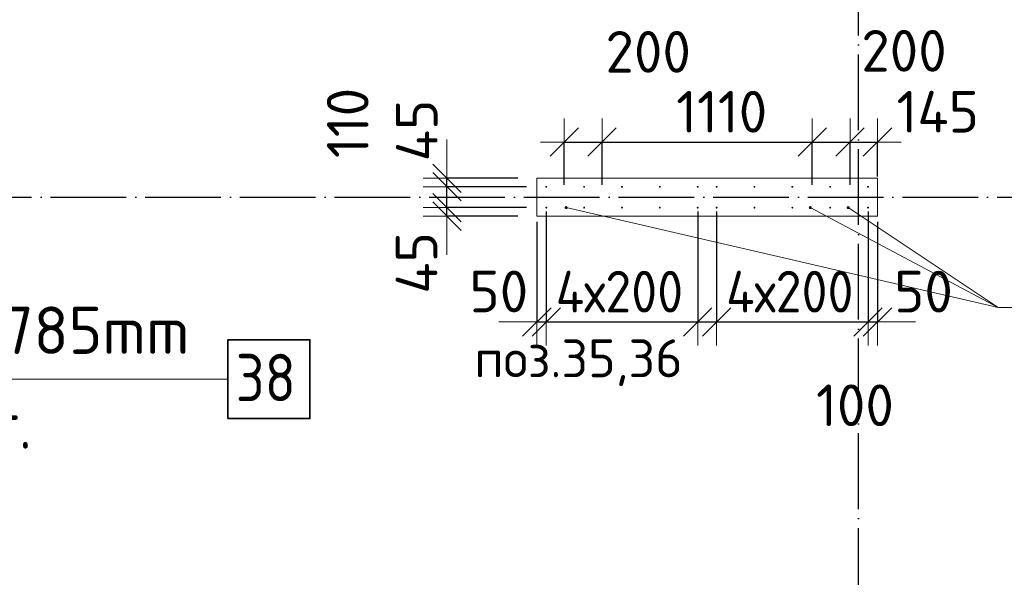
# Model space of a CAD drawing. Header units: millimetres. Extents: x -3725 to 93325, y -74170 to 82591.
# Tile 71 of 133: x 62268 to 67470, y 32473 to 35417. Entities that reach past the tile are written whole.
import ezdxf

# ---------------------------------------------------------------- set-up
doc = ezdxf.new("R2010")
doc.units = ezdxf.units.MM
doc.header["$PDMODE"] = 65
for name, pattern in [('______11', [500, 400, -50, 0, -50]), ('______3', [500, 400, -100]), ('______5', [1100, 800, -100, 100, -100])]:
    doc.linetypes.add(name, pattern=pattern)
for name, color, linetype, lineweight in [('Standard', 7, 'Continuous', 25), ('Арм.стержн. Выпуски', 180, 'Continuous', 35), ('Балка_ общее', 7, '______3', 13), ('Колонна (1)', 7, 'Continuous', 35), ('Размерная линия_ общее', 7, 'Continuous', 13)]:
    doc.layers.add(name, color=color, linetype=linetype, lineweight=lineweight)
doc.layers.add('Осевая линия_ общее', color=7, linetype='______5', lineweight=13, true_color=0xa0a0a0)
doc.styles.add('ISOCPEUR', font='ISOCPEUR')
doc.dimstyles.new('DIMSTYLE_3', dxfattribs={"dimtxt": 220, "dimasz": 250, "dimexe": 0, "dimexo": 0, "dimgap": 110, "dimtad": 2, "dimdec": 0, "dimrnd": 5, "dimzin": 12, "dimdsep": 46, "dimtxsty": 'ISOCPEUR', "dimblk1": 'ALL_ML_STRICH', "dimblk2": 'ALL_ML_STRICH', "dimsah": 1, "dimcen": 0, "dimclrd": 7, "dimclre": 256, "dimclrt": 7, "dimadec": 0, "dimazin": 0, "dimtfac": 1, "dimtdec": 0, "dimtix": 1, "dimtmove": 2, "dimatfit": 3, "dimfxl": 0, "dimtzin": 0, "dimlwd": 0, "dimlwe": -3, "dimarcsym": 0})
doc.dimstyles.new('DIMSTYLE_5', dxfattribs={"dimtxt": 220, "dimasz": 250, "dimexe": 0, "dimexo": 0, "dimgap": 110, "dimtad": 2, "dimdec": 0, "dimrnd": 5, "dimzin": 12, "dimdsep": 46, "dimtxsty": 'ISOCPEUR', "dimblk1": 'ALL_ML_STRICH', "dimblk2": 'ALL_ML_STRICH', "dimsah": 1, "dimcen": 0, "dimclrd": 7, "dimclre": 256, "dimclrt": 7, "dimadec": 0, "dimazin": 0, "dimtfac": 1, "dimtdec": 0, "dimtix": 1, "dimtmove": 2, "dimatfit": 3, "dimfxl": 0, "dimtvp": 1.2, "dimtzin": 0, "dimlwd": 0, "dimlwe": -3, "dimarcsym": 0})
doc.dimstyles.new('DIMSTYLE_9', dxfattribs={"dimtxt": 220, "dimasz": 250, "dimexe": 0, "dimexo": 0, "dimgap": 110, "dimtad": 0, "dimdec": 0, "dimrnd": 5, "dimzin": 12, "dimdsep": 46, "dimtxsty": 'ISOCPEUR', "dimblk1": 'ALL_ML_STRICH', "dimblk2": 'ALL_ML_STRICH', "dimsah": 1, "dimcen": 0, "dimclrd": 7, "dimclre": 256, "dimclrt": 7, "dimadec": 0, "dimazin": 0, "dimtfac": 1, "dimtdec": 0, "dimtix": 1, "dimtmove": 2, "dimatfit": 3, "dimfxl": 0, "dimtvp": 1.2, "dimtzin": 0, "dimlwd": 0, "dimlwe": -3, "dimarcsym": 0})

# ---------------------------------------------------------------- blocks, each defined once
blk = doc.blocks.new('СЛОЖНЫЙ_ОБЪЕКТ_6')
at = {"layer": 'Осевая линия_ общее', "color": 253, "linetype": '______11', "lineweight": -3, "true_color": 0xa0a0a0, "transparency": 33554687}
for p, q in [((66700, 15830), (66700, 40010)), ((56930, 34480), (74900, 34480))]:
    blk.add_line(p, q, dxfattribs=at)
blk = doc.blocks.new('ALL_ML_STRICH')
at = {"color": 0, "linetype": 'ByBlock', "lineweight": -2}
for p, q in [((0, -0.5), (0, 0.5)), ((-0.3, -0.3), (0.3, 0.3)), ((-1, 0), (0.5, 0))]:
    blk.add_line(p, q, dxfattribs=at)
blk = doc.blocks.new('*D663')
at = {"layer": 'DEFPOINTS', "color": 7, "linetype": 'Continuous', "lineweight": 13, "transparency": 33554687}
for p in [(65145, 34771.3), (65145, 34525), (65345, 34525)]:
    blk.add_point(p, dxfattribs=at)
at = {"layer": 'Размерная линия_ общее', "color": 253, "linetype": 'Continuous', "lineweight": -2, "true_color": 0xa0a0a0, "transparency": 33554687}
for p, q in [((65145, 34545), (65145, 34771.3)), ((65345, 34545), (65345, 34771.3))]:
    blk.add_line(p, q, dxfattribs=at)
at = {"layer": 'Размерная линия_ общее', "color": 7, "linetype": 'Continuous', "lineweight": -2, "transparency": 33554687}
blk.add_line((65145, 34771.3), (65345, 34771.3), dxfattribs=at)
at = {"layer": 'Размерная линия_ общее', "color": 7, "linetype": 'Continuous', "lineweight": 13, "transparency": 33554687, "xscale": 250, "yscale": 250, "zscale": 250, "rotation": 180}
blk.add_blockref('ALL_ML_STRICH', (65145, 34771.3), dxfattribs=at)
at = {"layer": 'Размерная линия_ общее', "color": 7, "linetype": 'Continuous', "lineweight": 13, "transparency": 33554687, "xscale": 250, "yscale": 250, "zscale": 250}
blk.add_blockref('ALL_ML_STRICH', (65345, 34771.3), dxfattribs=at)
at = {"layer": 'Размерная линия_ общее', "color": 7, "linetype": 'Continuous', "lineweight": 13, "transparency": 33554687, "insert": (65588.5, 35247.6), "char_height": 220, "width": 660, "attachment_point": 5, "style": 'ISOCPEUR'}
blk.add_mtext('\\A1;{200}', dxfattribs=at)
blk = doc.blocks.new('*D664')
at = {"layer": 'DEFPOINTS', "color": 7, "linetype": 'Continuous', "lineweight": 13, "transparency": 33554687}
for p in [(65345, 34771.3), (65345, 34525), (66455, 34525)]:
    blk.add_point(p, dxfattribs=at)
at = {"layer": 'Размерная линия_ общее', "color": 253, "linetype": 'Continuous', "lineweight": -2, "true_color": 0xa0a0a0, "transparency": 33554687}
for p, q in [((65345, 34545), (65345, 34771.3)), ((66455, 34545), (66455, 34771.3))]:
    blk.add_line(p, q, dxfattribs=at)
at = {"layer": 'Размерная линия_ общее', "color": 7, "linetype": 'Continuous', "lineweight": -2, "transparency": 33554687}
blk.add_line((65345, 34771.3), (66455, 34771.3), dxfattribs=at)
at = {"layer": 'Размерная линия_ общее', "color": 7, "linetype": 'Continuous', "lineweight": 13, "transparency": 33554687, "xscale": 250, "yscale": 250, "zscale": 250, "rotation": 180}
blk.add_blockref('ALL_ML_STRICH', (65345, 34771.3), dxfattribs=at)
at = {"layer": 'Размерная линия_ общее', "color": 7, "linetype": 'Continuous', "lineweight": 13, "transparency": 33554687, "xscale": 250, "yscale": 250, "zscale": 250}
blk.add_blockref('ALL_ML_STRICH', (66455, 34771.3), dxfattribs=at)
at = {"layer": 'Размерная линия_ общее', "color": 7, "linetype": 'Continuous', "lineweight": 13, "transparency": 33554687, "insert": (65977, 34931.3), "char_height": 220, "width": 880, "attachment_point": 5, "style": 'ISOCPEUR'}
blk.add_mtext('\\A1;{1110}', dxfattribs=at)
blk = doc.blocks.new('*D665')
at = {"layer": 'DEFPOINTS', "color": 7, "linetype": 'Continuous', "lineweight": 13, "transparency": 33554687}
for p in [(66455, 34771.3), (66455, 34525), (66655, 34525)]:
    blk.add_point(p, dxfattribs=at)
at = {"layer": 'Размерная линия_ общее', "color": 253, "linetype": 'Continuous', "lineweight": -2, "true_color": 0xa0a0a0, "transparency": 33554687}
for p, q in [((66455, 34545), (66455, 34771.3)), ((66655, 34545), (66655, 34771.3))]:
    blk.add_line(p, q, dxfattribs=at)
at = {"layer": 'Размерная линия_ общее', "color": 7, "linetype": 'Continuous', "lineweight": -2, "transparency": 33554687}
blk.add_line((66455, 34771.3), (66655, 34771.3), dxfattribs=at)
at = {"layer": 'Размерная линия_ общее', "color": 7, "linetype": 'Continuous', "lineweight": 13, "transparency": 33554687, "xscale": 250, "yscale": 250, "zscale": 250, "rotation": 180}
blk.add_blockref('ALL_ML_STRICH', (66455, 34771.3), dxfattribs=at)
at = {"layer": 'Размерная линия_ общее', "color": 7, "linetype": 'Continuous', "lineweight": 13, "transparency": 33554687, "xscale": 250, "yscale": 250, "zscale": 250}
blk.add_blockref('ALL_ML_STRICH', (66655, 34771.3), dxfattribs=at)
at = {"layer": 'Размерная линия_ общее', "color": 7, "linetype": 'Continuous', "lineweight": 13, "transparency": 33554687, "insert": (66939.9, 35253), "char_height": 220, "width": 660, "attachment_point": 5, "style": 'ISOCPEUR'}
blk.add_mtext('\\A1;{200}', dxfattribs=at)
blk = doc.blocks.new('*D666')
at = {"layer": 'DEFPOINTS', "color": 7, "linetype": 'Continuous', "lineweight": 13, "transparency": 33554687}
for p in [(66655, 34771.3), (66800, 34570), (66655, 34525)]:
    blk.add_point(p, dxfattribs=at)
at = {"layer": 'Размерная линия_ общее', "color": 253, "linetype": 'Continuous', "lineweight": -2, "true_color": 0xa0a0a0, "transparency": 33554687}
for p, q in [((66655, 34545), (66655, 34771.3)), ((66800, 34590), (66800, 34771.3))]:
    blk.add_line(p, q, dxfattribs=at)
at = {"layer": 'Размерная линия_ общее', "color": 7, "linetype": 'Continuous', "lineweight": -2, "transparency": 33554687}
blk.add_line((66655, 34771.3), (66800, 34771.3), dxfattribs=at)
at = {"layer": 'Размерная линия_ общее', "color": 7, "linetype": 'Continuous', "lineweight": 13, "transparency": 33554687, "xscale": 250, "yscale": 250, "zscale": 250, "rotation": 180}
blk.add_blockref('ALL_ML_STRICH', (66655, 34771.3), dxfattribs=at)
at = {"layer": 'Размерная линия_ общее', "color": 7, "linetype": 'Continuous', "lineweight": 13, "transparency": 33554687, "xscale": 250, "yscale": 250, "zscale": 250}
blk.add_blockref('ALL_ML_STRICH', (66800, 34771.3), dxfattribs=at)
at = {"layer": 'Размерная линия_ общее', "color": 7, "linetype": 'Continuous', "lineweight": 13, "transparency": 33554687, "insert": (67118.3, 34931.2), "char_height": 220, "width": 660, "attachment_point": 5, "style": 'ISOCPEUR'}
blk.add_mtext('\\A1;{145}', dxfattribs=at)
blk = doc.blocks.new('*D667')
at = {"layer": 'DEFPOINTS', "color": 7, "linetype": 'Continuous', "lineweight": 13, "transparency": 33554687}
for p in [(65045, 34425), (64525.2, 34380), (65000, 34380)]:
    blk.add_point(p, dxfattribs=at)
at = {"layer": 'Размерная линия_ общее', "color": 253, "linetype": 'Continuous', "lineweight": -2, "true_color": 0xa0a0a0, "transparency": 33554687}
for p, q in [((64945, 34425), (64525.2, 34425)), ((64900, 34380), (64525.2, 34380))]:
    blk.add_line(p, q, dxfattribs=at)
at = {"layer": 'Размерная линия_ общее', "color": 7, "linetype": 'Continuous', "lineweight": -2, "transparency": 33554687}
blk.add_line((64525.2, 34380), (64525.2, 34425), dxfattribs=at)
at = {"layer": 'Размерная линия_ общее', "color": 7, "linetype": 'Continuous', "lineweight": 13, "transparency": 33554687, "xscale": 250, "yscale": 250, "zscale": 250}
for p, rotation in [((64525.2, 34380), 270), ((64525.2, 34425), 90)]:
    blk.add_blockref('ALL_ML_STRICH', p, dxfattribs=dict(at, rotation=rotation))
at = {"layer": 'Размерная линия_ общее', "color": 7, "linetype": 'Continuous', "lineweight": 13, "transparency": 33554687, "insert": (64364.7, 34133), "char_height": 220, "width": 440, "attachment_point": 5, "rotation": 90, "style": 'ISOCPEUR'}
blk.add_mtext('\\A1;{45}', dxfattribs=at)
blk = doc.blocks.new('*D668')
at = {"layer": 'DEFPOINTS', "color": 7, "linetype": 'Continuous', "lineweight": 13, "transparency": 33554687}
for p in [(65045, 34535), (64525.2, 34425), (65045, 34425)]:
    blk.add_point(p, dxfattribs=at)
at = {"layer": 'Размерная линия_ общее', "color": 253, "linetype": 'Continuous', "lineweight": -2, "true_color": 0xa0a0a0, "transparency": 33554687}
for p, q in [((64945, 34535), (64525.2, 34535)), ((64945, 34425), (64525.2, 34425))]:
    blk.add_line(p, q, dxfattribs=at)
at = {"layer": 'Размерная линия_ общее', "color": 7, "linetype": 'Continuous', "lineweight": -2, "transparency": 33554687}
blk.add_line((64525.2, 34425), (64525.2, 34535), dxfattribs=at)
at = {"layer": 'Размерная линия_ общее', "color": 7, "linetype": 'Continuous', "lineweight": 13, "transparency": 33554687, "xscale": 250, "yscale": 250, "zscale": 250}
for p, rotation in [((64525.2, 34425), 270), ((64525.2, 34535), 90)]:
    blk.add_blockref('ALL_ML_STRICH', p, dxfattribs=dict(at, rotation=rotation))
at = {"layer": 'Размерная линия_ общее', "color": 7, "linetype": 'Continuous', "lineweight": 13, "transparency": 33554687, "insert": (64000.9, 34872), "char_height": 220, "width": 660, "attachment_point": 5, "rotation": 90, "style": 'ISOCPEUR'}
blk.add_mtext('\\A1;{110}', dxfattribs=at)
blk = doc.blocks.new('*D669')
at = {"layer": 'DEFPOINTS', "color": 7, "linetype": 'Continuous', "lineweight": 13, "transparency": 33554687}
for p in [(65000, 34580), (64525.2, 34535), (65045, 34535)]:
    blk.add_point(p, dxfattribs=at)
at = {"layer": 'Размерная линия_ общее', "color": 253, "linetype": 'Continuous', "lineweight": -2, "true_color": 0xa0a0a0, "transparency": 33554687}
for p, q in [((64900, 34580), (64525.2, 34580)), ((64945, 34535), (64525.2, 34535))]:
    blk.add_line(p, q, dxfattribs=at)
at = {"layer": 'Размерная линия_ общее', "color": 7, "linetype": 'Continuous', "lineweight": -2, "transparency": 33554687}
blk.add_line((64525.2, 34535), (64525.2, 34580), dxfattribs=at)
at = {"layer": 'Размерная линия_ общее', "color": 7, "linetype": 'Continuous', "lineweight": 13, "transparency": 33554687, "xscale": 250, "yscale": 250, "zscale": 250}
for p, rotation in [((64525.2, 34535), 270), ((64525.2, 34580), 90)]:
    blk.add_blockref('ALL_ML_STRICH', p, dxfattribs=dict(at, rotation=rotation))
at = {"layer": 'Размерная линия_ общее', "color": 7, "linetype": 'Continuous', "lineweight": 13, "transparency": 33554687, "insert": (64365.8, 34832.5), "char_height": 220, "width": 440, "attachment_point": 5, "rotation": 90, "style": 'ISOCPEUR'}
blk.add_mtext('\\A1;{45}', dxfattribs=at)
blk = doc.blocks.new('*D670')
at = {"layer": 'DEFPOINTS', "color": 7, "linetype": 'Continuous', "lineweight": 13, "transparency": 33554687}
for p in [(65050, 34425), (65000, 34370), (65000, 33821.3)]:
    blk.add_point(p, dxfattribs=at)
at = {"layer": 'Размерная линия_ общее', "color": 253, "linetype": 'Continuous', "lineweight": -2, "true_color": 0xa0a0a0, "transparency": 33554687}
for p, q in [((65050, 34405), (65050, 33821.3)), ((65000, 34350), (65000, 33821.3))]:
    blk.add_line(p, q, dxfattribs=at)
at = {"layer": 'Размерная линия_ общее', "color": 7, "linetype": 'Continuous', "lineweight": -2, "transparency": 33554687}
blk.add_line((65000, 33821.3), (65050, 33821.3), dxfattribs=at)
at = {"layer": 'Размерная линия_ общее', "color": 7, "linetype": 'Continuous', "lineweight": 13, "transparency": 33554687, "xscale": 250, "yscale": 250, "zscale": 250}
blk.add_blockref('ALL_ML_STRICH', (65050, 33821.3), dxfattribs=at)
at = {"layer": 'Размерная линия_ общее', "color": 7, "linetype": 'Continuous', "lineweight": 13, "transparency": 33554687, "xscale": 250, "yscale": 250, "zscale": 250, "rotation": 180}
blk.add_blockref('ALL_ML_STRICH', (65000, 33821.3), dxfattribs=at)
at = {"layer": 'Размерная линия_ общее', "color": 7, "linetype": 'Continuous', "lineweight": 13, "transparency": 33554687, "insert": (64799.3, 33982.3), "char_height": 220, "width": 440, "attachment_point": 5, "style": 'ISOCPEUR'}
blk.add_mtext('\\A1;{50}', dxfattribs=at)
blk = doc.blocks.new('*D671')
at = {"layer": 'DEFPOINTS', "color": 7, "linetype": 'Continuous', "lineweight": 13, "transparency": 33554687}
for p in [(65050, 34425), (65850, 34425), (65050, 33821.3)]:
    blk.add_point(p, dxfattribs=at)
at = {"layer": 'Размерная линия_ общее', "color": 253, "linetype": 'Continuous', "lineweight": -2, "true_color": 0xa0a0a0, "transparency": 33554687}
for p, q in [((65050, 34405), (65050, 33821.3)), ((65850, 34405), (65850, 33821.3))]:
    blk.add_line(p, q, dxfattribs=at)
at = {"layer": 'Размерная линия_ общее', "color": 7, "linetype": 'Continuous', "lineweight": -2, "transparency": 33554687}
blk.add_line((65050, 33821.3), (65850, 33821.3), dxfattribs=at)
at = {"layer": 'Размерная линия_ общее', "color": 7, "linetype": 'Continuous', "lineweight": 13, "transparency": 33554687, "xscale": 250, "yscale": 250, "zscale": 250, "rotation": 180}
blk.add_blockref('ALL_ML_STRICH', (65050, 33821.3), dxfattribs=at)
at = {"layer": 'Размерная линия_ общее', "color": 7, "linetype": 'Continuous', "lineweight": 13, "transparency": 33554687, "xscale": 250, "yscale": 250, "zscale": 250}
blk.add_blockref('ALL_ML_STRICH', (65850, 33821.3), dxfattribs=at)
at = {"layer": 'Размерная линия_ общее', "color": 7, "linetype": 'Continuous', "lineweight": 13, "transparency": 33554687, "insert": (65100, 34091.3), "char_height": 220, "width": 11, "attachment_point": 1, "line_spacing_factor": 0.60241, "style": 'ISOCPEUR'}
blk.add_mtext('\\W0.91;4х200', dxfattribs=at)
blk = doc.blocks.new('*D672')
at = {"layer": 'DEFPOINTS', "color": 7, "linetype": 'Continuous', "lineweight": 13, "transparency": 33554687}
for p in [(65850, 34425), (65950, 34425), (65850, 33821.3)]:
    blk.add_point(p, dxfattribs=at)
at = {"layer": 'Размерная линия_ общее', "color": 253, "linetype": 'Continuous', "lineweight": -2, "true_color": 0xa0a0a0, "transparency": 33554687}
for p, q in [((65850, 34405), (65850, 33821.3)), ((65950, 34405), (65950, 33821.3))]:
    blk.add_line(p, q, dxfattribs=at)
at = {"layer": 'Размерная линия_ общее', "color": 7, "linetype": 'Continuous', "lineweight": -2, "transparency": 33554687}
blk.add_line((65850, 33821.3), (65950, 33821.3), dxfattribs=at)
at = {"layer": 'Размерная линия_ общее', "color": 7, "linetype": 'Continuous', "lineweight": 13, "transparency": 33554687, "xscale": 250, "yscale": 250, "zscale": 250}
blk.add_blockref('ALL_ML_STRICH', (65950, 33821.3), dxfattribs=at)
at = {"layer": 'Размерная линия_ общее', "color": 7, "linetype": 'Continuous', "lineweight": 13, "transparency": 33554687, "xscale": 250, "yscale": 250, "zscale": 250, "rotation": 180}
blk.add_blockref('ALL_ML_STRICH', (65850, 33821.3), dxfattribs=at)
at = {"layer": 'Размерная линия_ общее', "color": 7, "linetype": 'Continuous', "lineweight": 13, "transparency": 33554687, "insert": (66681, 33381.3), "char_height": 220, "width": 660, "attachment_point": 5, "style": 'ISOCPEUR'}
blk.add_mtext('\\A1;{100}', dxfattribs=at)
blk = doc.blocks.new('*D673')
at = {"layer": 'DEFPOINTS', "color": 7, "linetype": 'Continuous', "lineweight": 13, "transparency": 33554687}
for p in [(65950, 34425), (66750, 34425), (65950, 33821.3)]:
    blk.add_point(p, dxfattribs=at)
at = {"layer": 'Размерная линия_ общее', "color": 253, "linetype": 'Continuous', "lineweight": -2, "true_color": 0xa0a0a0, "transparency": 33554687}
for p, q in [((65950, 34405), (65950, 33821.3)), ((66750, 34405), (66750, 33821.3))]:
    blk.add_line(p, q, dxfattribs=at)
at = {"layer": 'Размерная линия_ общее', "color": 7, "linetype": 'Continuous', "lineweight": -2, "transparency": 33554687}
blk.add_line((65950, 33821.3), (66750, 33821.3), dxfattribs=at)
at = {"layer": 'Размерная линия_ общее', "color": 7, "linetype": 'Continuous', "lineweight": 13, "transparency": 33554687, "xscale": 250, "yscale": 250, "zscale": 250, "rotation": 180}
blk.add_blockref('ALL_ML_STRICH', (65950, 33821.3), dxfattribs=at)
at = {"layer": 'Размерная линия_ общее', "color": 7, "linetype": 'Continuous', "lineweight": 13, "transparency": 33554687, "xscale": 250, "yscale": 250, "zscale": 250}
blk.add_blockref('ALL_ML_STRICH', (66750, 33821.3), dxfattribs=at)
at = {"layer": 'Размерная линия_ общее', "color": 7, "linetype": 'Continuous', "lineweight": 13, "transparency": 33554687, "insert": (66000, 34091.3), "char_height": 220, "width": 11, "attachment_point": 1, "line_spacing_factor": 0.60241, "style": 'ISOCPEUR'}
blk.add_mtext('\\W0.91;4х200', dxfattribs=at)
blk = doc.blocks.new('*D674')
at = {"layer": 'DEFPOINTS', "color": 7, "linetype": 'Continuous', "lineweight": 13, "transparency": 33554687}
for p in [(66750, 34425), (66800, 34370), (66750, 33821.3)]:
    blk.add_point(p, dxfattribs=at)
at = {"layer": 'Размерная линия_ общее', "color": 253, "linetype": 'Continuous', "lineweight": -2, "true_color": 0xa0a0a0, "transparency": 33554687}
for p, q in [((66750, 34405), (66750, 33821.3)), ((66800, 34350), (66800, 33821.3))]:
    blk.add_line(p, q, dxfattribs=at)
at = {"layer": 'Размерная линия_ общее', "color": 7, "linetype": 'Continuous', "lineweight": -2, "transparency": 33554687}
blk.add_line((66750, 33821.3), (66800, 33821.3), dxfattribs=at)
at = {"layer": 'Размерная линия_ общее', "color": 7, "linetype": 'Continuous', "lineweight": 13, "transparency": 33554687, "xscale": 250, "yscale": 250, "zscale": 250}
blk.add_blockref('ALL_ML_STRICH', (66800, 33821.3), dxfattribs=at)
at = {"layer": 'Размерная линия_ общее', "color": 7, "linetype": 'Continuous', "lineweight": 13, "transparency": 33554687, "xscale": 250, "yscale": 250, "zscale": 250, "rotation": 180}
blk.add_blockref('ALL_ML_STRICH', (66750, 33821.3), dxfattribs=at)
at = {"layer": 'Размерная линия_ общее', "color": 7, "linetype": 'Continuous', "lineweight": 13, "transparency": 33554687, "insert": (67042.9, 33981.5), "char_height": 220, "width": 440, "attachment_point": 5, "style": 'ISOCPEUR'}
blk.add_mtext('\\A1;{50}', dxfattribs=at)

msp = doc.modelspace()

# ---------------------------------------------------------------- hatches: boundary and pattern name
at = {"layer": 'Арм.стержн. Выпуски', "linetype": 'Continuous', "lineweight": 35, "transparency": 33554687}
for color, points in [(4, [(65055, 34535), (65054.6, 34536.9), (65053.5, 34538.5), (65051.9, 34539.6), (65050, 34540), (65048.1, 34539.6), (65046.5, 34538.5), (65045.4, 34536.9), (65045, 34535), (65045.4, 34533.1), (65046.5, 34531.5), (65048.1, 34530.4), (65050, 34530), (65051.9, 34530.4), (65053.5, 34531.5), (65054.6, 34533.1)]), (4, [(65255, 34535), (65254.6, 34536.9), (65253.5, 34538.5), (65251.9, 34539.6), (65250, 34540), (65248.1, 34539.6), (65246.5, 34538.5), (65245.4, 34536.9), (65245, 34535), (65245.4, 34533.1), (65246.5, 34531.5), (65248.1, 34530.4), (65250, 34530), (65251.9, 34530.4), (65253.5, 34531.5), (65254.6, 34533.1)]), (4, [(65455, 34535), (65454.6, 34536.9), (65453.5, 34538.5), (65451.9, 34539.6), (65450, 34540), (65448.1, 34539.6), (65446.5, 34538.5), (65445.4, 34536.9), (65445, 34535), (65445.4, 34533.1), (65446.5, 34531.5), (65448.1, 34530.4), (65450, 34530), (65451.9, 34530.4), (65453.5, 34531.5), (65454.6, 34533.1)]), (4, [(65655, 34535), (65654.6, 34536.9), (65653.5, 34538.5), (65651.9, 34539.6), (65650, 34540), (65648.1, 34539.6), (65646.5, 34538.5), (65645.4, 34536.9), (65645, 34535), (65645.4, 34533.1), (65646.5, 34531.5), (65648.1, 34530.4), (65650, 34530), (65651.9, 34530.4), (65653.5, 34531.5), (65654.6, 34533.1)]), (4, [(65855, 34535), (65854.6, 34536.9), (65853.5, 34538.5), (65851.9, 34539.6), (65850, 34540), (65848.1, 34539.6), (65846.5, 34538.5), (65845.4, 34536.9), (65845, 34535), (65845.4, 34533.1), (65846.5, 34531.5), (65848.1, 34530.4), (65850, 34530), (65851.9, 34530.4), (65853.5, 34531.5), (65854.6, 34533.1)]), (4, [(65955, 34535), (65954.6, 34536.9), (65953.5, 34538.5), (65951.9, 34539.6), (65950, 34540), (65948.1, 34539.6), (65946.5, 34538.5), (65945.4, 34536.9), (65945, 34535), (65945.4, 34533.1), (65946.5, 34531.5), (65948.1, 34530.4), (65950, 34530), (65951.9, 34530.4), (65953.5, 34531.5), (65954.6, 34533.1)]), (4, [(66155, 34535), (66154.6, 34536.9), (66153.5, 34538.5), (66151.9, 34539.6), (66150, 34540), (66148.1, 34539.6), (66146.5, 34538.5), (66145.4, 34536.9), (66145, 34535), (66145.4, 34533.1), (66146.5, 34531.5), (66148.1, 34530.4), (66150, 34530), (66151.9, 34530.4), (66153.5, 34531.5), (66154.6, 34533.1)]), (4, [(66355, 34535), (66354.6, 34536.9), (66353.5, 34538.5), (66351.9, 34539.6), (66350, 34540), (66348.1, 34539.6), (66346.5, 34538.5), (66345.4, 34536.9), (66345, 34535), (66345.4, 34533.1), (66346.5, 34531.5), (66348.1, 34530.4), (66350, 34530), (66351.9, 34530.4), (66353.5, 34531.5), (66354.6, 34533.1)]), (4, [(66555, 34535), (66554.6, 34536.9), (66553.5, 34538.5), (66551.9, 34539.6), (66550, 34540), (66548.1, 34539.6), (66546.5, 34538.5), (66545.4, 34536.9), (66545, 34535), (66545.4, 34533.1), (66546.5, 34531.5), (66548.1, 34530.4), (66550, 34530), (66551.9, 34530.4), (66553.5, 34531.5), (66554.6, 34533.1)]), (4, [(66755, 34535), (66754.6, 34536.9), (66753.5, 34538.5), (66751.9, 34539.6), (66750, 34540), (66748.1, 34539.6), (66746.5, 34538.5), (66745.4, 34536.9), (66745, 34535), (66745.4, 34533.1), (66746.5, 34531.5), (66748.1, 34530.4), (66750, 34530), (66751.9, 34530.4), (66753.5, 34531.5), (66754.6, 34533.1)]), (4, [(65055, 34425), (65054.6, 34426.9), (65053.5, 34428.5), (65051.9, 34429.6), (65050, 34430), (65048.1, 34429.6), (65046.5, 34428.5), (65045.4, 34426.9), (65045, 34425), (65045.4, 34423.1), (65046.5, 34421.5), (65048.1, 34420.4), (65050, 34420), (65051.9, 34420.4), (65053.5, 34421.5), (65054.6, 34423.1)]), (41, [(65163, 34425), (65162.4, 34428.1), (65160.7, 34430.7), (65158.1, 34432.4), (65155, 34433), (65151.9, 34432.4), (65149.3, 34430.7), (65147.6, 34428.1), (65147, 34425), (65147.6, 34421.9), (65149.3, 34419.3), (65151.9, 34417.6), (65155, 34417), (65158.1, 34417.6), (65160.7, 34419.3), (65162.4, 34421.9)]), (4, [(65255, 34425), (65254.6, 34426.9), (65253.5, 34428.5), (65251.9, 34429.6), (65250, 34430), (65248.1, 34429.6), (65246.5, 34428.5), (65245.4, 34426.9), (65245, 34425), (65245.4, 34423.1), (65246.5, 34421.5), (65248.1, 34420.4), (65250, 34420), (65251.9, 34420.4), (65253.5, 34421.5), (65254.6, 34423.1)]), (4, [(65455, 34425), (65454.6, 34426.9), (65453.5, 34428.5), (65451.9, 34429.6), (65450, 34430), (65448.1, 34429.6), (65446.5, 34428.5), (65445.4, 34426.9), (65445, 34425), (65445.4, 34423.1), (65446.5, 34421.5), (65448.1, 34420.4), (65450, 34420), (65451.9, 34420.4), (65453.5, 34421.5), (65454.6, 34423.1)]), (4, [(65655, 34425), (65654.6, 34426.9), (65653.5, 34428.5), (65651.9, 34429.6), (65650, 34430), (65648.1, 34429.6), (65646.5, 34428.5), (65645.4, 34426.9), (65645, 34425), (65645.4, 34423.1), (65646.5, 34421.5), (65648.1, 34420.4), (65650, 34420), (65651.9, 34420.4), (65653.5, 34421.5), (65654.6, 34423.1)]), (4, [(65855, 34425), (65854.6, 34426.9), (65853.5, 34428.5), (65851.9, 34429.6), (65850, 34430), (65848.1, 34429.6), (65846.5, 34428.5), (65845.4, 34426.9), (65845, 34425), (65845.4, 34423.1), (65846.5, 34421.5), (65848.1, 34420.4), (65850, 34420), (65851.9, 34420.4), (65853.5, 34421.5), (65854.6, 34423.1)]), (4, [(65955, 34425), (65954.6, 34426.9), (65953.5, 34428.5), (65951.9, 34429.6), (65950, 34430), (65948.1, 34429.6), (65946.5, 34428.5), (65945.4, 34426.9), (65945, 34425), (65945.4, 34423.1), (65946.5, 34421.5), (65948.1, 34420.4), (65950, 34420), (65951.9, 34420.4), (65953.5, 34421.5), (65954.6, 34423.1)]), (4, [(66155, 34425), (66154.6, 34426.9), (66153.5, 34428.5), (66151.9, 34429.6), (66150, 34430), (66148.1, 34429.6), (66146.5, 34428.5), (66145.4, 34426.9), (66145, 34425), (66145.4, 34423.1), (66146.5, 34421.5), (66148.1, 34420.4), (66150, 34420), (66151.9, 34420.4), (66153.5, 34421.5), (66154.6, 34423.1)]), (4, [(66355, 34425), (66354.6, 34426.9), (66353.5, 34428.5), (66351.9, 34429.6), (66350, 34430), (66348.1, 34429.6), (66346.5, 34428.5), (66345.4, 34426.9), (66345, 34425), (66345.4, 34423.1), (66346.5, 34421.5), (66348.1, 34420.4), (66350, 34420), (66351.9, 34420.4), (66353.5, 34421.5), (66354.6, 34423.1)]), (41, [(66453, 34425), (66452.4, 34428.1), (66450.7, 34430.7), (66448.1, 34432.4), (66445, 34433), (66441.9, 34432.4), (66439.3, 34430.7), (66437.6, 34428.1), (66437, 34425), (66437.6, 34421.9), (66439.3, 34419.3), (66441.9, 34417.6), (66445, 34417), (66448.1, 34417.6), (66450.7, 34419.3), (66452.4, 34421.9)]), (4, [(66555, 34425), (66554.6, 34426.9), (66553.5, 34428.5), (66551.9, 34429.6), (66550, 34430), (66548.1, 34429.6), (66546.5, 34428.5), (66545.4, 34426.9), (66545, 34425), (66545.4, 34423.1), (66546.5, 34421.5), (66548.1, 34420.4), (66550, 34420), (66551.9, 34420.4), (66553.5, 34421.5), (66554.6, 34423.1)]), (41, [(66653, 34425), (66652.4, 34428.1), (66650.7, 34430.7), (66648.1, 34432.4), (66645, 34433), (66641.9, 34432.4), (66639.3, 34430.7), (66637.6, 34428.1), (66637, 34425), (66637.6, 34421.9), (66639.3, 34419.3), (66641.9, 34417.6), (66645, 34417), (66648.1, 34417.6), (66650.7, 34419.3), (66652.4, 34421.9)]), (4, [(66755, 34425), (66754.6, 34426.9), (66753.5, 34428.5), (66751.9, 34429.6), (66750, 34430), (66748.1, 34429.6), (66746.5, 34428.5), (66745.4, 34426.9), (66745, 34425), (66745.4, 34423.1), (66746.5, 34421.5), (66748.1, 34420.4), (66750, 34420), (66751.9, 34420.4), (66753.5, 34421.5), (66754.6, 34423.1)])]:
    msp.add_hatch(color=color, dxfattribs=at).paths.add_polyline_path(points)

# ---------------------------------------------------------------- linework, layer by layer
at = {"layer": 'Арм.стержн. Выпуски', "color": 7, "linetype": 'Continuous', "lineweight": 13, "transparency": 33554687}
for p, q in [((67438.3, 33897.3), (65155, 34425)), ((67438.3, 33897.3), (66445, 34425)), ((67438.3, 33897.3), (66645, 34425)), ((67438.3, 33897.3), (69753.3, 33897.3)), ((60952.7, 33519.1), (63367.7, 33519.1))]:
    msp.add_line(p, q, dxfattribs=at)
at = {"layer": 'Арм.стержн. Выпуски', "color": 7, "linetype": 'Continuous', "lineweight": 35, "transparency": 33554687}
msp.add_lwpolyline([(63367.7, 33310.8), (63801, 33310.8), (63801, 33727.5), (63367.7, 33727.5), (63367.7, 33310.8)], dxfattribs=at)
at = {"layer": 'Колонна (1)', "color": 7, "lineweight": 18, "transparency": 33554687}
for p, q in [((65000, 34380), (65000, 34580)), ((65000, 34580), (66800, 34580)), ((66800, 34580), (66800, 34380)), ((66800, 34380), (65000, 34380))]:
    msp.add_line(p, q, dxfattribs=at)
at = {"layer": 'Колонна (1)', "color": 7, "linetype": 'Continuous', "lineweight": 18, "transparency": 33554687}
for p, q in [((65000, 34380), (65000, 34580)), ((65000, 34580), (66800, 34580)), ((66800, 34580), (66800, 34380)), ((66800, 34380), (65000, 34380))]:
    msp.add_line(p, q, dxfattribs=at)

# ---------------------------------------------------------------- block references
at = {"layer": 'Балка_ общее', "color": 7, "linetype": 'Continuous', "lineweight": 13, "transparency": 33554687}
msp.add_blockref('СЛОЖНЫЙ_ОБЪЕКТ_6', (0, 0), dxfattribs=at)

# ---------------------------------------------------------------- texts
at = {"layer": 'Standard', "color": 7, "linetype": 'Continuous', "lineweight": 13, "transparency": 33554687, "insert": (65220.1, 33605.9), "char_height": 200, "width": 1196.491, "attachment_point": 5, "style": 'ISOCPEUR'}
msp.add_mtext('\\A1;{\\fISOCPEUR|i0|b0;\\H200.000000;\\W1.000000;\\C7;поз.35,36}\\P', dxfattribs=at)
at = {"layer": 'Арм.стержн. Выпуски', "color": 7, "linetype": 'Continuous', "lineweight": 25, "transparency": 33554687, "char_height": 250, "attachment_point": 7, "style": 'ISOCPEUR'}
for s, insert, width in [('\\W0.98;ø20 L=2785mm ', (60972.7, 33652.5), 2496.203), ('\\W0.87;38', (63409.3, 33402.5), 459.01), ('\\W0.94;2шт. ', (61735.2, 33152.5), 967.739)]:
    msp.add_mtext(s, dxfattribs=dict(at, insert=insert, width=width))

# ---------------------------------------------------------------- dimensions: what is measured, and where the dimension line sits
at = {"layer": 'Размерная линия_ общее', "color": 7, "linetype": 'Continuous', "lineweight": 13, "transparency": 33554687}
for base, p1, p2, dimstyle, picture, middle in [((65345, 34771.3), (65145, 34545), (65345, 34545), 'DIMSTYLE_5', '*D663', (65588.5, 35247.6)), ((66655, 34771.3), (66455, 34545), (66655, 34545), 'DIMSTYLE_5', '*D665', (66939.9, 35253)), ((66455, 34771.3), (65345, 34545), (66455, 34545), 'DIMSTYLE_3', '*D664', (65977, 34931.3)), ((66800, 34771.3), (66655, 34545), (66800, 34590), 'DIMSTYLE_5', '*D666', (67118.3, 34931.2)), ((65050, 33821.3), (65000, 34350), (65050, 34405), 'DIMSTYLE_5', '*D670', (64799.3, 33982.3)), ((65950, 33821.3), (65850, 34405), (65950, 34405), 'DIMSTYLE_9', '*D672', (66681, 33381.3)), ((66800, 33821.3), (66750, 34405), (66800, 34350), 'DIMSTYLE_5', '*D674', (67042.9, 33981.5))]:
    dim = msp.add_linear_dim(base=base, p1=p1, p2=p2, dimstyle=dimstyle, override={"dimpost": '<>', "dimclrd": 7, "dimclre": 253, "dimclrt": 7, "dimlwd": 0, "dimlwe": 65533}, dxfattribs=at)
    dim.commit()
    dim.dimension.update_dxf_attribs({"geometry": picture, "text_midpoint": middle, "dimtype": 160})
for base, p1, p2, picture, middle in [((64525.2, 34535), (64945, 34425), (64945, 34535), '*D668', (64000.9, 34872)), ((64525.2, 34580), (64945, 34535), (64900, 34580), '*D669', (64365.8, 34832.5)), ((64525.2, 34425), (64900, 34380), (64945, 34425), '*D667', (64364.7, 34133))]:
    dim = msp.add_linear_dim(base=base, p1=p1, p2=p2, angle=90, dimstyle='DIMSTYLE_5', override={"dimpost": '<>', "dimclrd": 7, "dimclre": 253, "dimclrt": 7, "dimlwd": 0, "dimlwe": 65533}, dxfattribs=at)
    dim.commit()
    dim.dimension.update_dxf_attribs({"geometry": picture, "text_midpoint": middle, "dimtype": 160})
for base, p1, p2, picture, middle in [((65850, 33821.3), (65050, 34405), (65850, 34405), '*D671', (65450, 33931.3)), ((66750, 33821.3), (65950, 34405), (66750, 34405), '*D673', (66350, 33931.3))]:
    dim = msp.add_linear_dim(base=base, p1=p1, p2=p2, text='\\W0.91;4х200', dimstyle='DIMSTYLE_3', override={"dimpost": '<>', "dimclrd": 7, "dimclre": 253, "dimclrt": 7, "dimlwd": 0, "dimlwe": 65533}, dxfattribs=at)
    dim.commit()
    dim.dimension.update_dxf_attribs({"geometry": picture, "text_midpoint": middle, "dimtype": 160})

doc.saveas('drawing.dxf')
